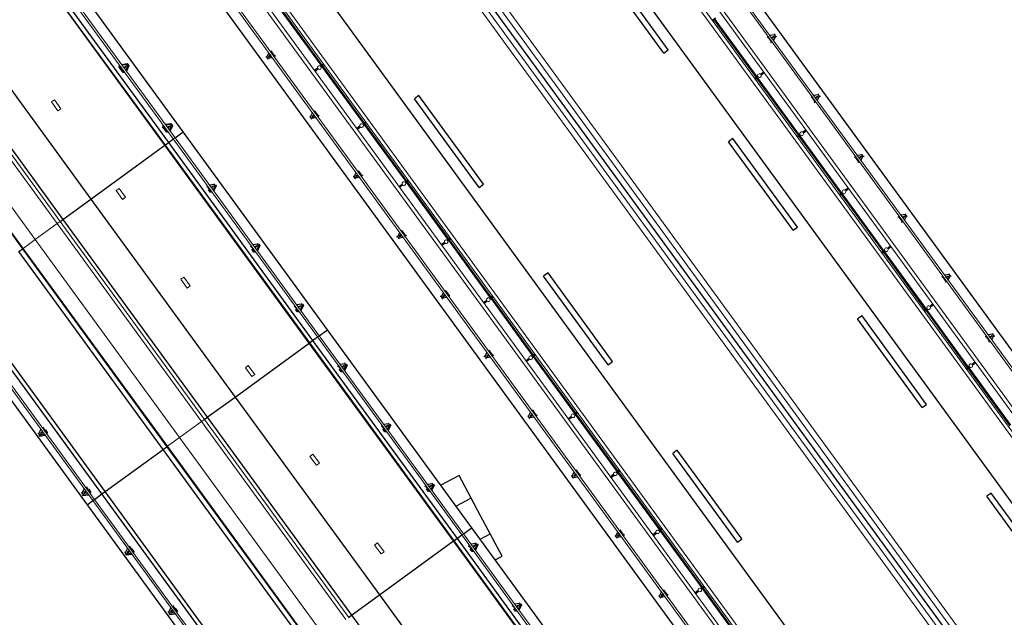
# Model space of a CAD drawing. Header units: metres. Extents: x 102781.1 to 102867.4, y 404261.5 to 404348.4.
# Tile 4 of 11: x 102818.8 to 102845.7, y 404288.6 to 404304.9. Entities that reach past the tile are written whole.
import ezdxf

# ---------------------------------------------------------------- set-up
doc = ezdxf.new("R2010")
doc.units = ezdxf.units.M
doc.layers.get('0').update_dxf_attribs({"color": 170})
for name, color, linetype, lineweight in [('N-CO-BC-BETONVORM-G', 170, 'Continuous', 25), ('N-CO-BC-BETONVORM-G-1', 170, 'Continuous', 25), ('N-CO-BC-BETONVORM-G-2', 170, 'Continuous', 18), ('N-CO-HC-HOUTVORM-G', 170, 'Continuous', 18), ('N-CO-KC-KUNSTSTOFVORM-G', 170, 'Continuous', 18), ('N-CO-SC-STAALVORM-G', 170, 'Continuous', 25), ('N-CO-SC-STAALVORM-G-2', 170, 'Continuous', 18)]:
    doc.layers.add(name, color=color, linetype=linetype, lineweight=lineweight)

# ---------------------------------------------------------------- blocks, each defined once
blk = doc.blocks.new('AG_SF_Dek - Dek-3897233-N_A_P_')
at = {"layer": 'N-CO-BC-BETONVORM-G-1'}
for p, q in [((3.351, 3.453), (3.351, 3.565)), ((10.052, 3.453), (10.052, 3.565)), ((16.753, 3.453), (16.753, 3.565)), ((-3.351, 3.453), (3.351, 3.453)), ((3.351, 3.451), (-3.351, 3.451)), ((3.351, 3.453), (10.052, 3.453)), ((3.351, 0.941), (3.351, 3.451)), ((10.052, 3.451), (3.351, 3.451)), ((10.052, 3.453), (16.753, 3.453)), ((10.052, 0.941), (10.052, 3.451)), ((16.753, 3.451), (10.052, 3.451)), ((16.753, 3.453), (23.454, 3.453)), ((16.753, 0.941), (16.753, 3.451)), ((23.454, 3.451), (16.753, 3.451)), ((-3.351, 0.941), (3.351, 0.941)), ((3.351, 0), (3.351, 0.941)), ((3.351, 0.941), (10.052, 0.941)), ((10.052, 0), (10.052, 0.941)), ((10.052, 0.941), (16.753, 0.941)), ((16.754, 0), (16.753, 0.941)), ((16.753, 0.941), (23.455, 0.941)), ((-3.351, 0), (3.351, 0)), ((3.351, 0), (10.052, 0)), ((3.351, -0.099), (3.351, 0)), ((10.052, 0), (16.754, 0)), ((16.753, -0.099), (16.754, 0)), ((16.754, 0), (23.455, 0)), ((10.052, -0.099), (10.052, 0)), ((-3.351, -1.367), (3.351, -1.367)), ((3.351, -1.497), (3.351, -1.367)), ((3.351, -1.367), (10.053, -1.367)), ((10.053, -1.497), (3.351, -1.497)), ((10.053, -1.497), (3.351, -1.497)), ((10.053, -1.497), (10.053, -1.367)), ((10.053, -1.367), (16.755, -1.367)), ((16.755, -1.497), (10.053, -1.497)), ((10.053, -3.451), (10.053, -1.497)), ((16.755, -1.497), (10.053, -1.497)), ((10.053, -3.451), (3.351, -3.451)), ((10.052, -3.453), (3.351, -3.453)), ((10.052, -3.565), (10.052, -3.453)), ((16.753, -3.453), (10.052, -3.453)), ((16.754, -3.451), (10.053, -3.451))]:
    blk.add_line(p, q, dxfattribs=at)
at = {"layer": 'N-CO-BC-BETONVORM-G-2'}
for p, q in [((3.351, -0.941), (3.351, -0.199)), ((10.052, -0.941), (10.052, -0.199)), ((-3.351, -0.941), (3.351, -0.941)), ((3.351, -0.941), (10.052, -0.941)), ((3.351, -1.349), (3.351, -0.941)), ((10.052, -0.941), (16.753, -0.941)), ((10.052, -1.349), (10.052, -0.941)), ((-3.351, -1.349), (3.351, -1.349)), ((3.351, -1.349), (10.052, -1.349)), ((10.052, -1.349), (16.753, -1.349))]:
    blk.add_line(p, q, dxfattribs=at)
at = {"layer": 'N-CO-KC-KUNSTSTOFVORM-G'}
for p, q in [((0.571, 1.739), (0.871, 1.739)), ((0.571, 1.639), (0.571, 1.739)), ((0.571, 1.639), (0.871, 1.639)), ((0.871, 1.739), (0.871, 1.639)), ((3.571, 1.739), (3.871, 1.739)), ((3.571, 1.639), (3.571, 1.739)), ((3.571, 1.639), (3.871, 1.639)), ((3.871, 1.739), (3.871, 1.639)), ((6.571, 1.739), (6.871, 1.739)), ((6.571, 1.639), (6.571, 1.739)), ((6.571, 1.639), (6.871, 1.639)), ((6.871, 1.739), (6.871, 1.639)), ((9.571, 1.739), (9.871, 1.739)), ((9.571, 1.639), (9.571, 1.739)), ((9.571, 1.639), (9.871, 1.639)), ((9.871, 1.739), (9.871, 1.639)), ((12.571, 1.739), (12.871, 1.739)), ((12.571, 1.639), (12.571, 1.739)), ((12.571, 1.639), (12.871, 1.639)), ((12.871, 1.739), (12.871, 1.639)), ((15.571, 1.739), (15.871, 1.739)), ((15.571, 1.639), (15.571, 1.739)), ((15.571, 1.639), (15.871, 1.639)), ((15.871, 1.739), (15.871, 1.639)), ((-3.351, -0.099), (3.351, -0.099)), ((3.351, -0.199), (-3.351, -0.199)), ((3.351, -0.099), (10.052, -0.099)), ((3.351, -0.199), (3.351, -0.099)), ((10.052, -0.199), (3.351, -0.199)), ((10.052, -0.099), (16.754, -0.099)), ((10.052, -0.199), (10.052, -0.099)), ((16.754, -0.199), (10.052, -0.199))]:
    blk.add_line(p, q, dxfattribs=at)
at = {"layer": 'N-CO-SC-STAALVORM-G'}
for p, q in [((3.351, 4.065), (-3.351, 4.065)), ((3.351, 3.791), (3.351, 4.065)), ((10.052, 4.065), (3.351, 4.065)), ((10.052, 3.789), (10.052, 4.065)), ((16.754, 4.065), (10.052, 4.065)), ((16.754, 3.786), (16.754, 4.065)), ((23.455, 4.065), (16.754, 4.065)), ((-3.351, 3.565), (3.351, 3.565)), ((3.351, 3.565), (3.351, 3.734)), ((3.351, 3.565), (10.052, 3.565)), ((10.052, 3.565), (10.052, 3.732)), ((10.052, 3.565), (16.754, 3.565)), ((16.754, 3.565), (16.754, 3.729)), ((16.754, 3.565), (23.455, 3.565)), ((10.052, -3.565), (3.351, -3.565)), ((10.052, -3.815), (10.052, -3.565)), ((16.754, -3.565), (10.052, -3.565)), ((10.052, -4.065), (10.052, -3.872)), ((3.351, -4.065), (10.052, -4.065)), ((10.052, -4.065), (16.754, -4.065))]:
    blk.add_line(p, q, dxfattribs=at)
blk = doc.blocks.new('Railing - Leuningstijl-V71-N_A_P_')
at = {"layer": 'N-CO-BC-BETONVORM-G-1'}
for p, q in [((-0.015, 0.077), (-0.04, 0.088)), ((0.17, 0.025), (0.195, 0.04)), ((-0.04, -0.088), (-0.015, -0.077)), ((0.17, -0.025), (0.195, -0.04))]:
    blk.add_line(p, q, dxfattribs=at)
at = {"layer": 'N-CO-SC-STAALVORM-G'}
for p, q in [((0, 0.093), (-0.015, 0.077)), ((-0.015, 0.077), (-0.015, -0.077)), ((0.049, 0.01), (0.098, 0.01)), ((0.17, 0.025), (0.057, 0.085)), ((0.098, 0.01), (0.128, 0.01)), ((0.128, 0.01), (0.128, -0.01)), ((0.17, -0.025), (0.17, 0.025)), ((-0.015, -0.077), (0, -0.093)), ((0.098, -0.01), (0.049, -0.01)), ((0.057, -0.085), (0.17, -0.025)), ((0.128, -0.01), (0.098, -0.01))]:
    blk.add_line(p, q, dxfattribs=at)
blk = doc.blocks.new('Railing - Railing-4101413-N_A_P_')
at = {"layer": 'N-CO-SC-STAALVORM-G-2'}
for p, q in [((-0.093, 31.78), (-64.941, 31.78)), ((-64.941, 31.723), (-0.093, 31.723))]:
    blk.add_line(p, q, dxfattribs=at)
at = {"rotation": 89.99999999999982}
for p in [(-24.411, 31.723), (-22.384, 31.723), (-20.358, 31.723), (-18.331, 31.723), (-16.305, 31.723), (-14.278, 31.723)]:
    blk.add_blockref('Railing - Leuningstijl-V71-N_A_P_', p, dxfattribs=at)
blk = doc.blocks.new('Railing - Leuningstijl-V89-N_A_P_')
at = {"layer": 'N-CO-BC-BETONVORM-G-1'}
for p, q in [((-0.015, 0.077), (-0.04, 0.088)), ((0.17, 0.025), (0.195, 0.04)), ((-0.04, -0.088), (-0.015, -0.077)), ((0.17, -0.025), (0.195, -0.04))]:
    blk.add_line(p, q, dxfattribs=at)
at = {"layer": 'N-CO-SC-STAALVORM-G'}
for p, q in [((0, 0.093), (-0.015, 0.077)), ((-0.015, 0.077), (-0.015, -0.077)), ((0.049, 0.01), (0.098, 0.01)), ((0.17, 0.025), (0.057, 0.085)), ((0.098, 0.01), (0.128, 0.01)), ((0.128, 0.01), (0.128, -0.01)), ((0.17, -0.025), (0.17, 0.025)), ((-0.015, -0.077), (0, -0.093)), ((0.098, -0.01), (0.049, -0.01)), ((0.057, -0.085), (0.17, -0.025)), ((0.128, -0.01), (0.098, -0.01))]:
    blk.add_line(p, q, dxfattribs=at)
blk = doc.blocks.new('Railing - Leuningstijl-V90-N_A_P_')
at = {"layer": 'N-CO-BC-BETONVORM-G-1'}
for p, q in [((-0.015, 0.077), (-0.04, 0.088)), ((0.17, 0.025), (0.195, 0.04)), ((-0.04, -0.088), (-0.015, -0.077)), ((0.17, -0.025), (0.195, -0.04))]:
    blk.add_line(p, q, dxfattribs=at)
at = {"layer": 'N-CO-SC-STAALVORM-G'}
for p, q in [((0, 0.093), (-0.015, 0.077)), ((-0.015, 0.077), (-0.015, -0.077)), ((0.049, 0.01), (0.098, 0.01)), ((0.17, 0.025), (0.057, 0.085)), ((0.098, 0.01), (0.128, 0.01)), ((0.128, 0.01), (0.128, -0.01)), ((0.17, -0.025), (0.17, 0.025)), ((-0.015, -0.077), (0, -0.093)), ((0.098, -0.01), (0.049, -0.01)), ((0.057, -0.085), (0.17, -0.025)), ((0.128, -0.01), (0.098, -0.01))]:
    blk.add_line(p, q, dxfattribs=at)
blk = doc.blocks.new('Railing - Leuningstijl-V91-N_A_P_')
at = {"layer": 'N-CO-BC-BETONVORM-G-1'}
for p, q in [((-0.015, 0.077), (-0.04, 0.088)), ((0.17, 0.025), (0.195, 0.04)), ((-0.04, -0.088), (-0.015, -0.077)), ((0.17, -0.025), (0.195, -0.04))]:
    blk.add_line(p, q, dxfattribs=at)
at = {"layer": 'N-CO-SC-STAALVORM-G'}
for p, q in [((0, 0.093), (-0.015, 0.077)), ((-0.015, 0.077), (-0.015, -0.077)), ((0.049, 0.01), (0.098, 0.01)), ((0.17, 0.025), (0.057, 0.085)), ((0.098, 0.01), (0.128, 0.01)), ((0.128, 0.01), (0.128, -0.01)), ((0.17, -0.025), (0.17, 0.025)), ((-0.015, -0.077), (0, -0.093)), ((0.098, -0.01), (0.049, -0.01)), ((0.057, -0.085), (0.17, -0.025)), ((0.128, -0.01), (0.098, -0.01))]:
    blk.add_line(p, q, dxfattribs=at)
blk = doc.blocks.new('Railing - Leuningstijl-V92-N_A_P_')
at = {"layer": 'N-CO-BC-BETONVORM-G-1'}
for p, q in [((-0.015, 0.077), (-0.04, 0.088)), ((0.17, 0.025), (0.195, 0.04)), ((-0.04, -0.088), (-0.015, -0.077)), ((0.17, -0.025), (0.195, -0.04))]:
    blk.add_line(p, q, dxfattribs=at)
at = {"layer": 'N-CO-SC-STAALVORM-G'}
for p, q in [((0, 0.093), (-0.015, 0.077)), ((-0.015, 0.077), (-0.015, -0.077)), ((0.049, 0.01), (0.098, 0.01)), ((0.17, 0.025), (0.057, 0.085)), ((0.098, 0.01), (0.128, 0.01)), ((0.128, 0.01), (0.128, -0.01)), ((0.17, -0.025), (0.17, 0.025)), ((-0.015, -0.077), (0, -0.093)), ((0.098, -0.01), (0.049, -0.01)), ((0.057, -0.085), (0.17, -0.025)), ((0.128, -0.01), (0.098, -0.01))]:
    blk.add_line(p, q, dxfattribs=at)
blk = doc.blocks.new('Railing - Leuningstijl-V93-N_A_P_')
at = {"layer": 'N-CO-BC-BETONVORM-G-1'}
for p, q in [((-0.015, 0.077), (-0.04, 0.088)), ((0.17, 0.025), (0.195, 0.04)), ((-0.04, -0.088), (-0.015, -0.077)), ((0.17, -0.025), (0.195, -0.04))]:
    blk.add_line(p, q, dxfattribs=at)
at = {"layer": 'N-CO-SC-STAALVORM-G'}
for p, q in [((0, 0.093), (-0.015, 0.077)), ((-0.015, 0.077), (-0.015, -0.077)), ((0.049, 0.01), (0.098, 0.01)), ((0.17, 0.025), (0.057, 0.085)), ((0.098, 0.01), (0.128, 0.01)), ((0.128, 0.01), (0.128, -0.01)), ((0.17, -0.025), (0.17, 0.025)), ((-0.015, -0.077), (0, -0.093)), ((0.098, -0.01), (0.049, -0.01)), ((0.057, -0.085), (0.17, -0.025)), ((0.128, -0.01), (0.098, -0.01))]:
    blk.add_line(p, q, dxfattribs=at)
blk = doc.blocks.new('Railing - Leuningstijl-V94-N_A_P_')
at = {"layer": 'N-CO-BC-BETONVORM-G-1'}
for p, q in [((-0.015, 0.077), (-0.04, 0.088)), ((0.17, 0.025), (0.195, 0.04)), ((-0.04, -0.088), (-0.015, -0.077)), ((0.17, -0.025), (0.195, -0.04))]:
    blk.add_line(p, q, dxfattribs=at)
at = {"layer": 'N-CO-SC-STAALVORM-G'}
for p, q in [((-0.002, 0.09), (-0.015, 0.077)), ((-0.015, 0.077), (-0.015, -0.077)), ((0.049, 0.01), (0.098, 0.01)), ((0.17, 0.025), (0.057, 0.085)), ((0.098, 0.01), (0.128, 0.01)), ((0.128, 0.01), (0.128, -0.01)), ((0.17, -0.025), (0.17, 0.025)), ((-0.015, -0.077), (0, -0.093)), ((0.098, -0.01), (0.049, -0.01)), ((0.057, -0.085), (0.17, -0.025)), ((0.128, -0.01), (0.098, -0.01))]:
    blk.add_line(p, q, dxfattribs=at)
blk = doc.blocks.new('Railing - Leuningstijl-V95-N_A_P_')
at = {"layer": 'N-CO-BC-BETONVORM-G-1'}
for p, q in [((-0.015, 0.077), (-0.04, 0.088)), ((0.17, 0.025), (0.195, 0.04)), ((-0.04, -0.088), (-0.015, -0.077)), ((0.17, -0.025), (0.195, -0.04))]:
    blk.add_line(p, q, dxfattribs=at)
at = {"layer": 'N-CO-SC-STAALVORM-G'}
for p, q in [((0, 0.093), (-0.015, 0.077)), ((-0.015, 0.077), (-0.015, -0.077)), ((0.049, 0.01), (0.098, 0.01)), ((0.17, 0.025), (0.057, 0.085)), ((0.098, 0.01), (0.128, 0.01)), ((0.128, 0.01), (0.128, -0.01)), ((0.17, -0.025), (0.17, 0.025)), ((-0.015, -0.077), (0, -0.093)), ((0.098, -0.01), (0.049, -0.01)), ((0.057, -0.085), (0.17, -0.025)), ((0.128, -0.01), (0.098, -0.01))]:
    blk.add_line(p, q, dxfattribs=at)
blk = doc.blocks.new('Railing - Leuningstijl-V96-N_A_P_')
at = {"layer": 'N-CO-BC-BETONVORM-G-1'}
for p, q in [((-0.015, 0.077), (-0.04, 0.088)), ((0.17, 0.025), (0.195, 0.04)), ((-0.04, -0.088), (-0.015, -0.077)), ((0.17, -0.025), (0.195, -0.04))]:
    blk.add_line(p, q, dxfattribs=at)
at = {"layer": 'N-CO-SC-STAALVORM-G'}
for p, q in [((0, 0.093), (-0.015, 0.077)), ((-0.015, 0.077), (-0.015, -0.077)), ((0.049, 0.01), (0.098, 0.01)), ((0.17, 0.025), (0.057, 0.085)), ((0.098, 0.01), (0.128, 0.01)), ((0.128, 0.01), (0.128, -0.01)), ((0.17, -0.025), (0.17, 0.025)), ((-0.015, -0.077), (0, -0.093)), ((0.098, -0.01), (0.049, -0.01)), ((0.057, -0.085), (0.17, -0.025)), ((0.128, -0.01), (0.098, -0.01))]:
    blk.add_line(p, q, dxfattribs=at)
blk = doc.blocks.new('Railing - Leuningstijl-V97-N_A_P_')
at = {"layer": 'N-CO-BC-BETONVORM-G-1'}
for p, q in [((-0.015, 0.077), (-0.04, 0.088)), ((0.17, 0.025), (0.195, 0.04)), ((-0.04, -0.088), (-0.015, -0.077)), ((0.17, -0.025), (0.195, -0.04))]:
    blk.add_line(p, q, dxfattribs=at)
at = {"layer": 'N-CO-SC-STAALVORM-G'}
for p, q in [((0, 0.093), (-0.015, 0.077)), ((-0.015, 0.077), (-0.015, -0.077)), ((0.049, 0.01), (0.098, 0.01)), ((0.17, 0.025), (0.057, 0.085)), ((0.098, 0.01), (0.128, 0.01)), ((0.128, 0.01), (0.128, -0.01)), ((0.17, -0.025), (0.17, 0.025)), ((-0.015, -0.077), (0, -0.093)), ((0.098, -0.01), (0.049, -0.01)), ((0.057, -0.085), (0.17, -0.025)), ((0.128, -0.01), (0.098, -0.01))]:
    blk.add_line(p, q, dxfattribs=at)
blk = doc.blocks.new('Railing - Leuningstijl-V98-N_A_P_')
at = {"layer": 'N-CO-BC-BETONVORM-G-1'}
for p, q in [((-0.015, 0.077), (-0.04, 0.088)), ((0.17, 0.025), (0.195, 0.04)), ((-0.04, -0.088), (-0.015, -0.077)), ((0.17, -0.025), (0.195, -0.04))]:
    blk.add_line(p, q, dxfattribs=at)
at = {"layer": 'N-CO-SC-STAALVORM-G'}
for p, q in [((0, 0.093), (-0.015, 0.077)), ((-0.015, 0.077), (-0.015, -0.077)), ((0.049, 0.01), (0.098, 0.01)), ((0.17, 0.025), (0.057, 0.085)), ((0.098, 0.01), (0.128, 0.01)), ((0.128, 0.01), (0.128, -0.01)), ((0.17, -0.025), (0.17, 0.025)), ((-0.015, -0.077), (0, -0.093)), ((0.098, -0.01), (0.049, -0.01)), ((0.057, -0.085), (0.17, -0.025)), ((0.128, -0.01), (0.098, -0.01))]:
    blk.add_line(p, q, dxfattribs=at)
blk = doc.blocks.new('Railing - Railing-4101451-N_A_P_')
at = {"layer": 'N-CO-SC-STAALVORM-G-2'}
for p, q in [((-1.694, 20.482), (-66.543, 20.482)), ((-66.543, 20.425), (-1.694, 20.425))]:
    blk.add_line(p, q, dxfattribs=at)
at = {"extrusion": (0, 0, -1), "zscale": -1, "rotation": 270.0000000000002}
for name, p in [('Railing - Leuningstijl-V89-N_A_P_', (32.092, 20.482)), ('Railing - Leuningstijl-V90-N_A_P_', (30.065, 20.482)), ('Railing - Leuningstijl-V91-N_A_P_', (28.039, 20.482)), ('Railing - Leuningstijl-V92-N_A_P_', (26.012, 20.482)), ('Railing - Leuningstijl-V93-N_A_P_', (23.986, 20.482)), ('Railing - Leuningstijl-V94-N_A_P_', (21.959, 20.482)), ('Railing - Leuningstijl-V95-N_A_P_', (19.933, 20.482)), ('Railing - Leuningstijl-V96-N_A_P_', (17.906, 20.482)), ('Railing - Leuningstijl-V97-N_A_P_', (15.88, 20.482)), ('Railing - Leuningstijl-V98-N_A_P_', (13.853, 20.482))]:
    blk.add_blockref(name, p, dxfattribs=at)
blk = doc.blocks.new('Railing - Leuningstijl-V115-N_A_P_')
at = {"layer": 'N-CO-BC-BETONVORM-G-1'}
for p, q in [((-0.015, 0.077), (-0.04, 0.088)), ((-0.04, -0.088), (-0.04, 0)), ((0.17, 0.025), (0.195, 0.04)), ((-0.04, -0.088), (-0.015, -0.077)), ((0, -0.128), (-0.04, -0.088)), ((0.195, -0.04), (0.057, -0.114)), ((0.17, -0.025), (0.195, -0.04)), ((0.195, 0), (0.195, -0.04))]:
    blk.add_line(p, q, dxfattribs=at)
at = {"layer": 'N-CO-SC-STAALVORM-G'}
for p, q in [((0, 0.093), (-0.015, 0.077)), ((-0.015, 0.077), (-0.015, -0.077)), ((0.17, 0.025), (0.057, 0.085)), ((0.057, 0.01), (0.098, 0.01)), ((0.098, 0.01), (0.128, 0.01)), ((0.128, 0.01), (0.128, -0.01)), ((0.17, -0.025), (0.17, 0.025)), ((-0.015, -0.077), (0, -0.093)), ((0.098, -0.01), (0.057, -0.01)), ((0.057, -0.085), (0.17, -0.025)), ((0.128, -0.01), (0.098, -0.01))]:
    blk.add_line(p, q, dxfattribs=at)
blk = doc.blocks.new('Railing - Leuningstijl-V116-N_A_P_')
at = {"layer": 'N-CO-BC-BETONVORM-G-1'}
for p, q in [((-0.015, 0.077), (-0.04, 0.088)), ((-0.04, -0.088), (-0.04, 0)), ((0.17, 0.025), (0.195, 0.04)), ((-0.04, -0.088), (-0.015, -0.077)), ((0, -0.128), (-0.04, -0.088)), ((0.195, -0.04), (0.057, -0.113)), ((0.17, -0.025), (0.195, -0.04)), ((0.195, 0), (0.195, -0.04))]:
    blk.add_line(p, q, dxfattribs=at)
at = {"layer": 'N-CO-SC-STAALVORM-G'}
for p, q in [((0, 0.093), (-0.015, 0.077)), ((-0.015, 0.077), (-0.015, -0.077)), ((0.17, 0.025), (0.057, 0.085)), ((0.057, 0.01), (0.098, 0.01)), ((0.098, 0.01), (0.128, 0.01)), ((0.128, 0.01), (0.128, -0.01)), ((0.17, -0.025), (0.17, 0.025)), ((-0.015, -0.077), (0, -0.093)), ((0.098, -0.01), (0.057, -0.01)), ((0.057, -0.085), (0.17, -0.025)), ((0.128, -0.01), (0.098, -0.01))]:
    blk.add_line(p, q, dxfattribs=at)
blk = doc.blocks.new('Railing - Leuningstijl-4129788-N_A_P_')
at = {"layer": 'N-CO-BC-BETONVORM-G-1'}
for p, q in [((-0.015, 0.077), (-0.04, 0.088)), ((-0.04, -0.088), (-0.04, 0)), ((0.17, 0.025), (0.195, 0.04)), ((-0.04, -0.088), (-0.015, -0.077)), ((0, -0.128), (-0.04, -0.088)), ((0.195, -0.04), (0.057, -0.113)), ((0.17, -0.025), (0.195, -0.04)), ((0.195, 0), (0.195, -0.04))]:
    blk.add_line(p, q, dxfattribs=at)
at = {"layer": 'N-CO-SC-STAALVORM-G'}
for p, q in [((0, 0.093), (-0.015, 0.077)), ((-0.015, 0.077), (-0.015, -0.077)), ((0.17, 0.025), (0.057, 0.085)), ((0.057, 0.01), (0.098, 0.01)), ((0.098, 0.01), (0.128, 0.01)), ((0.128, 0.01), (0.128, -0.01)), ((0.17, -0.025), (0.17, 0.025)), ((-0.015, -0.077), (0, -0.093)), ((0.098, -0.01), (0.057, -0.01)), ((0.057, -0.085), (0.17, -0.025)), ((0.128, -0.01), (0.098, -0.01))]:
    blk.add_line(p, q, dxfattribs=at)
blk = doc.blocks.new('Railing - Leuningstijl-V117-N_A_P_')
at = {"layer": 'N-CO-BC-BETONVORM-G-1'}
for p, q in [((-0.015, 0.077), (-0.04, 0.088)), ((-0.04, -0.088), (-0.04, 0)), ((0.17, 0.025), (0.195, 0.04)), ((-0.04, -0.088), (-0.015, -0.077)), ((0, -0.128), (-0.04, -0.088)), ((0.195, -0.04), (0.057, -0.114)), ((0.17, -0.025), (0.195, -0.04)), ((0.195, 0), (0.195, -0.04))]:
    blk.add_line(p, q, dxfattribs=at)
at = {"layer": 'N-CO-SC-STAALVORM-G'}
for p, q in [((0, 0.093), (-0.015, 0.077)), ((-0.015, 0.077), (-0.015, -0.077)), ((0.17, 0.025), (0.057, 0.085)), ((0.057, 0.01), (0.098, 0.01)), ((0.098, 0.01), (0.128, 0.01)), ((0.128, 0.01), (0.128, -0.01)), ((0.17, -0.025), (0.17, 0.025)), ((-0.015, -0.077), (0, -0.093)), ((0.098, -0.01), (0.057, -0.01)), ((0.057, -0.085), (0.17, -0.025)), ((0.128, -0.01), (0.098, -0.01))]:
    blk.add_line(p, q, dxfattribs=at)
blk = doc.blocks.new('Railing - Railing-4122559-N_A_P_')
at = {"layer": 'N-CO-SC-STAALVORM-G-2'}
for p, q in [((-25.105, 9.38), (-31.807, 9.38)), ((-31.807, 9.323), (-25.105, 9.323)), ((-18.404, 9.38), (-25.105, 9.38)), ((-25.105, 9.323), (-18.404, 9.323))]:
    blk.add_line(p, q, dxfattribs=at)
for start_param, end_param in [(5.759594, 6.283186), (5.497795, 5.759587), (5.235994, 5.497787), (4.974192, 5.235988), (4.45059, 4.974188), (4.18879, 4.450586), (3.926991, 4.188784), (3.665191, 3.926983), (3.141593, 3.665183)]:
    blk.add_ellipse((-25.105, 9.351), major_axis=(0, 0.0285), ratio=0.005182, start_param=start_param, end_param=end_param, dxfattribs=at)
at = {"extrusion": (0, 0, -1), "zscale": -1, "rotation": 270.0000000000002}
for name, p in [('Railing - Leuningstijl-V115-N_A_P_', (27.429, 9.38)), ('Railing - Leuningstijl-V116-N_A_P_', (25.416, 9.38)), ('Railing - Leuningstijl-4129788-N_A_P_', (23.404, 9.38)), ('Railing - Leuningstijl-V117-N_A_P_', (21.391, 9.38))]:
    blk.add_blockref(name, p, dxfattribs=at)
blk = doc.blocks.new('AG_SF_Dek rijbaan - AG_SF_Dek rijbaan-3757014-N_A_P_')
at = {"layer": 'N-CO-BC-BETONVORM-G-1'}
for p, q in [((-5.95, 65.698), (-5.95, 0.85)), ((-3.5, 65.348), (-3.5, 0.5)), ((0, 64.848), (0, 0)), ((3.5, -0.5), (3.5, 64.349)), ((5.95, 63.998), (5.95, -0.85)), ((-3.2, 57.926), (-3.2, 54.926)), ((-3.05, 57.926), (-3.05, 54.926)), ((-3.2, 54.926), (-3.05, 54.926)), ((4.696, 54.336), (4.696, 52.391)), ((4.72, 54.336), (4.72, 52.391)), ((-4.72, 51.793), (-4.72, 53.739)), ((-4.696, 51.793), (-4.696, 53.738)), ((4.696, 52.372), (4.696, 50.427)), ((4.72, 52.372), (4.72, 50.427)), ((-4.72, 49.828), (-4.72, 51.774)), ((-4.696, 49.828), (-4.696, 51.774)), ((-3.05, 51.926), (-3.2, 51.926)), ((-3.2, 51.926), (-3.2, 48.926)), ((-3.05, 51.926), (-3.05, 48.926)), ((3.2, 51.926), (3.05, 51.926)), ((3.05, 51.926), (3.05, 48.926)), ((3.2, 51.926), (3.2, 48.926)), ((4.696, 50.407), (4.696, 48.462)), ((4.72, 50.407), (4.72, 48.462)), ((-4.72, 47.864), (-4.72, 49.81)), ((-4.696, 47.864), (-4.696, 49.81)), ((-3.2, 48.926), (-3.05, 48.926)), ((3.05, 48.926), (3.2, 48.926)), ((4.696, 48.443), (4.696, 46.498)), ((4.72, 48.443), (4.72, 46.498)), ((-4.72, 45.9), (-4.72, 47.845)), ((-4.696, 45.9), (-4.696, 47.845)), ((4.696, 46.479), (4.696, 44.533)), ((4.72, 46.479), (4.72, 44.533)), ((-4.72, 43.935), (-4.72, 45.881)), ((-4.696, 43.935), (-4.696, 45.881)), ((-3.05, 45.926), (-3.2, 45.926)), ((-3.2, 45.926), (-3.2, 42.926)), ((-3.05, 45.926), (-3.05, 42.926)), ((3.2, 45.926), (3.05, 45.926)), ((3.05, 45.926), (3.05, 42.926)), ((3.2, 45.926), (3.2, 42.926)), ((4.696, 44.514), (4.696, 42.569)), ((4.72, 44.514), (4.72, 42.569)), ((-4.72, 41.971), (-4.72, 43.917)), ((-4.696, 41.971), (-4.696, 43.917)), ((-3.2, 42.926), (-3.05, 42.926)), ((3.05, 42.926), (3.2, 42.926)), ((4.696, 42.55), (4.696, 40.605)), ((4.72, 42.55), (4.72, 40.605)), ((-4.72, 40.006), (-4.72, 41.952)), ((-4.696, 40.007), (-4.696, 41.952)), ((4.696, 40.585), (4.696, 38.64)), ((4.72, 40.585), (4.72, 38.64)), ((-3.05, 39.926), (-3.2, 39.926)), ((-3.2, 39.926), (-3.2, 36.926)), ((-3.05, 39.926), (-3.05, 36.926)), ((3.2, 39.926), (3.05, 39.926)), ((3.05, 39.926), (3.05, 36.926)), ((3.2, 39.926), (3.2, 36.926)), ((4.696, 38.621), (4.696, 36.676)), ((4.72, 38.621), (4.72, 36.676)), ((3.05, 36.926), (3.2, 36.926)), ((4.696, 36.657), (4.696, 34.712)), ((4.72, 36.657), (4.72, 34.712)), ((4.696, 34.692), (4.696, 32.747)), ((4.72, 34.692), (4.72, 32.747))]:
    blk.add_line(p, q, dxfattribs=at)
at = {"layer": 'N-CO-HC-HOUTVORM-G'}
for p, q in [((-5.05, 65.584), (-5.05, 0.636)), ((-4.95, 65.584), (-4.95, 0.636)), ((-4.65, 0.636), (-4.65, 65.584)), ((-4.55, 0.636), (-4.55, 65.584)), ((4.55, 64.218), (4.55, -0.731)), ((4.65, 64.218), (4.65, -0.731)), ((4.95, -0.731), (4.95, 64.218)), ((5.05, -0.731), (5.05, 64.218))]:
    blk.add_line(p, q, dxfattribs=at)
for centre, start, end in [((4.8, 52.381), 360, 90), ((4.8, 52.381), 270, 0), ((-4.8, 51.783), 90, 180), ((-4.8, 51.783), 180, 270), ((-4.8, 51.783), 0, 90), ((-4.8, 51.783), 270, 0), ((4.8, 50.417), 90, 180), ((4.8, 50.417), 180, 270), ((4.8, 50.417), 270, 0), ((-4.8, 49.819), 90, 180), ((-4.8, 49.819), 180, 270), ((-4.8, 49.819), 0, 90), ((-4.8, 49.819), 270, 0), ((4.8, 48.453), 90, 180), ((4.8, 48.453), 270, 0), ((-4.8, 47.855), 90, 180), ((-4.8, 47.855), 180, 270), ((-4.8, 47.855), 360, 90), ((-4.8, 47.855), 270, 0), ((4.8, 46.488), 90, 180), ((4.8, 46.488), 180, 270), ((4.8, 46.488), 0, 90), ((4.8, 46.488), 270, 0), ((-4.8, 45.89), 90, 180), ((-4.8, 45.89), 180, 270), ((-4.8, 45.89), 360, 90), ((-4.8, 45.89), 270, 0), ((4.8, 44.524), 90, 180), ((4.8, 44.524), 180, 270), ((4.8, 44.524), 0, 90), ((4.8, 44.524), 270, 0), ((-4.8, 43.926), 90, 180), ((-4.8, 43.926), 180, 270), ((-4.8, 43.926), 0, 90), ((-4.8, 43.926), 270, 360), ((4.8, 42.559), 180, 270), ((4.8, 42.559), 0, 90), ((4.8, 42.559), 270, 360), ((-4.8, 41.962), 90, 180), ((-4.8, 41.962), 360, 90), ((-4.8, 41.962), 180, 270), ((-4.8, 41.962), 270, 0), ((4.8, 40.595), 90, 180), ((4.8, 40.595), 180, 270), ((4.8, 40.595), 0, 90), ((4.8, 38.631), 90, 180), ((4.8, 38.631), 360, 90), ((4.8, 38.631), 270, 0), ((4.8, 36.666), 90, 180), ((4.8, 36.666), 0, 90), ((4.8, 36.666), 270, 0), ((4.8, 34.702), 90, 180), ((4.8, 34.702), 0, 90)]:
    blk.add_arc(centre, 0.05, start, end, dxfattribs=at)
for centre, major_axis, start_param, end_param in [((4.8, 52.381), (0.008, 0.0494), 0.160873, 1.731669), ((4.8, 52.381), (-0.0236, 0.0441), 1.079415, 2.650211), ((4.8, 50.417), (0.0354, 0.0354), 5.497795, 7.068592), ((4.8, 48.453), (0.0406, 0.0292), 5.658666, 7.229462), ((4.8, 48.453), (-0.0236, 0.0441), 1.079391, 2.650187), ((4.8, 42.559), (-0.0354, 0.0354), 5.497808, 7.068604), ((4.8, 40.595), (0.0191, 0.0462), 3.534317, 5.105113), ((4.8, 38.631), (-0.008, 0.0494), 1.409947, 2.980744), ((4.8, 36.666), (0, 0.05), 1.570792, 3.141588), ((4.8, 34.702), (0, 0.05), 1.570792, 3.141588), ((4.8, 34.702), (0.0191, 0.0462), 3.534292, 5.105088)]:
    blk.add_ellipse(centre, major_axis=major_axis, ratio=1, start_param=start_param, end_param=end_param, dxfattribs=at)
at = {"layer": 'N-CO-KC-KUNSTSTOFVORM-G'}
for p, q in [((-0.3, 64.891), (-0.3, 0.043)), ((-0.15, 64.87), (-0.15, 0.021)), ((0.15, 64.827), (0.15, -0.021)), ((0.3, 64.806), (0.3, -0.043))]:
    blk.add_line(p, q, dxfattribs=at)
at = {"layer": 'N-CO-SC-STAALVORM-G'}
for p, q in [((4.554, 52.391), (4.55, 52.391)), ((4.55, 52.371), (4.554, 52.371)), ((4.752, 52.391), (4.65, 52.391)), ((4.65, 52.371), (4.752, 52.371)), ((4.95, 52.391), (4.849, 52.391)), ((4.849, 52.371), (4.95, 52.371)), ((5.05, 52.391), (5.05, 52.391)), ((5.05, 52.371), (5.05, 52.371)), ((-5.047, 51.793), (-5.05, 51.793)), ((-5.05, 51.773), (-5.047, 51.773)), ((-4.848, 51.793), (-4.95, 51.793)), ((-4.95, 51.773), (-4.848, 51.773)), ((-4.65, 51.793), (-4.752, 51.793)), ((-4.752, 51.773), (-4.65, 51.773)), ((4.554, 50.427), (4.55, 50.427)), ((4.55, 50.407), (4.554, 50.407)), ((4.752, 50.427), (4.65, 50.427)), ((4.65, 50.407), (4.752, 50.407)), ((4.95, 50.427), (4.849, 50.427)), ((4.849, 50.407), (4.95, 50.407)), ((5.05, 50.427), (5.05, 50.427)), ((5.05, 50.407), (5.05, 50.407)), ((-5.047, 49.829), (-5.05, 49.829)), ((-5.05, 49.809), (-5.047, 49.809)), ((-4.848, 49.829), (-4.95, 49.829)), ((-4.95, 49.809), (-4.848, 49.809)), ((-4.65, 49.829), (-4.752, 49.829)), ((-4.752, 49.809), (-4.65, 49.809)), ((4.554, 48.463), (4.55, 48.463)), ((4.752, 48.463), (4.65, 48.463)), ((4.95, 48.463), (4.849, 48.463)), ((5.05, 48.463), (5.05, 48.463)), ((4.55, 48.443), (4.554, 48.443)), ((4.65, 48.443), (4.752, 48.443)), ((4.849, 48.443), (4.95, 48.443)), ((5.05, 48.443), (5.05, 48.443)), ((-5.047, 47.865), (-5.05, 47.865)), ((-5.05, 47.845), (-5.047, 47.845)), ((-4.848, 47.865), (-4.95, 47.865)), ((-4.95, 47.845), (-4.848, 47.845)), ((-4.65, 47.865), (-4.752, 47.865)), ((-4.752, 47.845), (-4.65, 47.845)), ((4.554, 46.498), (4.55, 46.498)), ((4.55, 46.478), (4.554, 46.478)), ((4.752, 46.498), (4.65, 46.498)), ((4.65, 46.478), (4.752, 46.478)), ((4.95, 46.498), (4.849, 46.498)), ((4.849, 46.478), (4.95, 46.478)), ((5.05, 46.498), (5.05, 46.498)), ((5.05, 46.478), (5.05, 46.478)), ((-5.047, 45.9), (-5.05, 45.9)), ((-5.05, 45.88), (-5.047, 45.88)), ((-4.848, 45.9), (-4.95, 45.9)), ((-4.95, 45.88), (-4.848, 45.88)), ((-4.65, 45.9), (-4.752, 45.9)), ((-4.752, 45.88), (-4.65, 45.88)), ((4.554, 44.534), (4.55, 44.534)), ((4.55, 44.514), (4.554, 44.514)), ((4.752, 44.534), (4.65, 44.534)), ((4.65, 44.514), (4.752, 44.514)), ((4.95, 44.534), (4.849, 44.534)), ((4.849, 44.514), (4.95, 44.514)), ((5.05, 44.534), (5.05, 44.534)), ((5.05, 44.514), (5.05, 44.514)), ((-5.047, 43.936), (-5.05, 43.936)), ((-5.05, 43.916), (-5.047, 43.916)), ((-4.849, 43.936), (-4.95, 43.936)), ((-4.95, 43.916), (-4.849, 43.916)), ((-4.65, 43.936), (-4.751, 43.936)), ((-4.751, 43.916), (-4.65, 43.916)), ((4.554, 42.569), (4.55, 42.569)), ((4.55, 42.549), (4.554, 42.549)), ((4.752, 42.569), (4.65, 42.569)), ((4.65, 42.549), (4.752, 42.549)), ((4.95, 42.569), (4.849, 42.569)), ((4.849, 42.549), (4.95, 42.549)), ((5.05, 42.569), (5.05, 42.569)), ((5.05, 42.549), (5.05, 42.549)), ((-5.047, 41.972), (-5.05, 41.972)), ((-5.05, 41.952), (-5.047, 41.952)), ((-4.849, 41.972), (-4.95, 41.972)), ((-4.95, 41.952), (-4.849, 41.952)), ((-4.65, 41.972), (-4.751, 41.972)), ((-4.751, 41.952), (-4.65, 41.952)), ((4.554, 40.605), (4.55, 40.605)), ((4.55, 40.585), (4.554, 40.585)), ((4.752, 40.605), (4.65, 40.605)), ((4.65, 40.585), (4.752, 40.585)), ((4.95, 40.605), (4.849, 40.605)), ((4.849, 40.585), (4.95, 40.585)), ((5.05, 40.605), (5.05, 40.605)), ((5.05, 40.585), (5.05, 40.585)), ((-4.65, 40.007), (-4.751, 40.007)), ((-4.751, 39.987), (-4.65, 39.987)), ((4.554, 38.641), (4.55, 38.641)), ((4.55, 38.621), (4.554, 38.621)), ((4.752, 38.641), (4.65, 38.641)), ((4.65, 38.621), (4.752, 38.621)), ((4.95, 38.641), (4.849, 38.641)), ((4.849, 38.621), (4.95, 38.621)), ((5.05, 38.641), (5.05, 38.641)), ((5.05, 38.621), (5.05, 38.621)), ((4.554, 36.676), (4.55, 36.676)), ((4.55, 36.656), (4.554, 36.656)), ((4.752, 36.676), (4.65, 36.676)), ((4.65, 36.656), (4.752, 36.656)), ((4.95, 36.676), (4.849, 36.676)), ((4.849, 36.656), (4.95, 36.656)), ((5.05, 36.676), (5.05, 36.676)), ((5.05, 36.656), (5.05, 36.656)), ((4.554, 34.712), (4.55, 34.712)), ((4.55, 34.692), (4.554, 34.692)), ((4.752, 34.712), (4.65, 34.712)), ((4.65, 34.692), (4.752, 34.692)), ((4.95, 34.712), (4.849, 34.712)), ((4.849, 34.692), (4.95, 34.692)), ((5.05, 34.712), (5.05, 34.712)), ((5.05, 34.692), (5.05, 34.692))]:
    blk.add_line(p, q, dxfattribs=at)
blk = doc.blocks.new('Railing - Leuningstijl-V135-N_A_P_')
at = {"layer": 'N-CO-BC-BETONVORM-G-1'}
for p, q in [((-0.04, 0.088), (0, 0.128)), ((-0.015, 0.077), (-0.04, 0.088)), ((-0.04, -0.088), (-0.04, 0.088)), ((0.057, 0.114), (0.195, 0.04)), ((0.17, 0.025), (0.195, 0.04)), ((0.195, 0.04), (0.195, -0.04)), ((-0.04, -0.088), (-0.015, -0.077)), ((0, -0.128), (-0.04, -0.088)), ((0.195, -0.04), (0.057, -0.114)), ((0.17, -0.025), (0.195, -0.04))]:
    blk.add_line(p, q, dxfattribs=at)
at = {"layer": 'N-CO-SC-STAALVORM-G'}
for p, q in [((0, 0.093), (-0.015, 0.077)), ((-0.015, 0.077), (-0.015, -0.077)), ((0.17, 0.025), (0.057, 0.085)), ((0.057, 0.01), (0.098, 0.01)), ((0.098, 0.01), (0.128, 0.01)), ((0.128, 0.01), (0.128, -0.01)), ((0.17, -0.025), (0.17, 0.025)), ((-0.015, -0.077), (0, -0.093)), ((0.098, -0.01), (0.057, -0.01)), ((0.057, -0.085), (0.17, -0.025)), ((0.128, -0.01), (0.098, -0.01))]:
    blk.add_line(p, q, dxfattribs=at)
blk = doc.blocks.new('Railing - Leuningstijl-V136-N_A_P_')
at = {"layer": 'N-CO-BC-BETONVORM-G-1'}
for p, q in [((-0.04, 0.088), (0, 0.128)), ((-0.015, 0.077), (-0.04, 0.088)), ((-0.04, -0.088), (-0.04, 0.088)), ((0.057, 0.114), (0.195, 0.04)), ((0.17, 0.025), (0.195, 0.04)), ((0.195, 0.04), (0.195, -0.04)), ((-0.04, -0.088), (-0.015, -0.077)), ((0, -0.128), (-0.04, -0.088)), ((0.195, -0.04), (0.057, -0.113)), ((0.17, -0.025), (0.195, -0.04))]:
    blk.add_line(p, q, dxfattribs=at)
at = {"layer": 'N-CO-SC-STAALVORM-G'}
for p, q in [((0, 0.093), (-0.015, 0.077)), ((-0.015, 0.077), (-0.015, -0.077)), ((0.17, 0.025), (0.057, 0.085)), ((0.057, 0.01), (0.098, 0.01)), ((0.098, 0.01), (0.128, 0.01)), ((0.128, 0.01), (0.128, -0.01)), ((0.17, -0.025), (0.17, 0.025)), ((-0.015, -0.077), (0, -0.093)), ((0.098, -0.01), (0.057, -0.01)), ((0.057, -0.085), (0.17, -0.025)), ((0.128, -0.01), (0.098, -0.01))]:
    blk.add_line(p, q, dxfattribs=at)
blk = doc.blocks.new('Railing - Leuningstijl-V137-N_A_P_')
at = {"layer": 'N-CO-BC-BETONVORM-G-1'}
for p, q in [((-0.015, 0.077), (-0.04, 0.088)), ((0.17, 0.025), (0.195, 0.04)), ((0.195, 0), (0.195, -0.04)), ((-0.04, -0.088), (-0.04, 0)), ((-0.04, -0.088), (-0.015, -0.077)), ((-0.002, -0.126), (-0.04, -0.088)), ((0.195, -0.04), (0.057, -0.113)), ((0.17, -0.025), (0.195, -0.04))]:
    blk.add_line(p, q, dxfattribs=at)
at = {"layer": 'N-CO-SC-STAALVORM-G'}
for p, q in [((0, 0.093), (-0.015, 0.077)), ((-0.015, 0.077), (-0.015, -0.077)), ((0.17, 0.025), (0.057, 0.085)), ((0.057, 0.01), (0.098, 0.01)), ((0.098, 0.01), (0.128, 0.01)), ((0.128, 0.01), (0.128, -0.01)), ((0.17, -0.025), (0.17, 0.025)), ((-0.015, -0.077), (0, -0.093)), ((0.098, -0.01), (0.057, -0.01)), ((0.057, -0.085), (0.17, -0.025)), ((0.128, -0.01), (0.098, -0.01))]:
    blk.add_line(p, q, dxfattribs=at)
blk = doc.blocks.new('Railing - Leuningstijl-V138-N_A_P_')
at = {"layer": 'N-CO-BC-BETONVORM-G-1'}
for p, q in [((-0.015, 0.077), (-0.04, 0.088)), ((-0.04, -0.088), (-0.04, 0.008)), ((0.17, 0.025), (0.195, 0.04)), ((0.195, 0.008), (0.195, -0.04)), ((-0.04, -0.088), (-0.015, -0.077)), ((0, -0.128), (-0.04, -0.088)), ((0.195, -0.04), (0.057, -0.114)), ((0.17, -0.025), (0.195, -0.04))]:
    blk.add_line(p, q, dxfattribs=at)
at = {"layer": 'N-CO-SC-STAALVORM-G'}
for p, q in [((0, 0.093), (-0.015, 0.077)), ((-0.015, 0.077), (-0.015, -0.077)), ((0.17, 0.025), (0.057, 0.085)), ((0.057, 0.01), (0.098, 0.01)), ((0.098, 0.01), (0.128, 0.01)), ((0.128, 0.01), (0.128, -0.01)), ((0.17, -0.025), (0.17, 0.025)), ((-0.015, -0.077), (0, -0.093)), ((0.098, -0.01), (0.057, -0.01)), ((0.057, -0.085), (0.17, -0.025)), ((0.128, -0.01), (0.098, -0.01))]:
    blk.add_line(p, q, dxfattribs=at)
blk = doc.blocks.new('Railing - Leuningstijl-V139-N_A_P_')
at = {"layer": 'N-CO-BC-BETONVORM-G-1'}
for p, q in [((-0.015, 0.077), (-0.04, 0.088)), ((0.17, 0.025), (0.195, 0.04)), ((0.195, 0), (0.195, -0.04)), ((-0.04, -0.088), (-0.04, 0)), ((-0.04, -0.088), (-0.015, -0.077)), ((0, -0.128), (-0.04, -0.088)), ((0.195, -0.04), (0.057, -0.114)), ((0.17, -0.025), (0.195, -0.04))]:
    blk.add_line(p, q, dxfattribs=at)
at = {"layer": 'N-CO-SC-STAALVORM-G'}
for p, q in [((0, 0.093), (-0.015, 0.077)), ((-0.015, 0.077), (-0.015, -0.077)), ((0.17, 0.025), (0.057, 0.085)), ((0.057, 0.01), (0.098, 0.01)), ((0.098, 0.01), (0.128, 0.01)), ((0.128, 0.01), (0.128, -0.01)), ((0.17, -0.025), (0.17, 0.025)), ((-0.015, -0.077), (0, -0.093)), ((0.098, -0.01), (0.057, -0.01)), ((0.057, -0.085), (0.17, -0.025)), ((0.128, -0.01), (0.098, -0.01))]:
    blk.add_line(p, q, dxfattribs=at)
blk = doc.blocks.new('Railing - Leuningstijl-V140-N_A_P_')
at = {"layer": 'N-CO-BC-BETONVORM-G-1'}
for p, q in [((-0.015, 0.077), (-0.04, 0.088)), ((0.17, 0.025), (0.195, 0.04)), ((0.195, 0), (0.195, -0.04)), ((-0.04, -0.088), (-0.04, 0)), ((-0.04, -0.088), (-0.015, -0.077)), ((0, -0.128), (-0.04, -0.088)), ((0.195, -0.04), (0.057, -0.113)), ((0.17, -0.025), (0.195, -0.04))]:
    blk.add_line(p, q, dxfattribs=at)
at = {"layer": 'N-CO-SC-STAALVORM-G'}
for p, q in [((0, 0.093), (-0.015, 0.077)), ((-0.015, 0.077), (-0.015, -0.077)), ((0.17, 0.025), (0.057, 0.085)), ((0.057, 0.01), (0.098, 0.01)), ((0.098, 0.01), (0.128, 0.01)), ((0.128, 0.01), (0.128, -0.01)), ((0.17, -0.025), (0.17, 0.025)), ((-0.015, -0.077), (0, -0.093)), ((0.098, -0.01), (0.057, -0.01)), ((0.057, -0.085), (0.17, -0.025)), ((0.128, -0.01), (0.098, -0.01))]:
    blk.add_line(p, q, dxfattribs=at)
blk = doc.blocks.new('Railing - Leuningstijl-V141-N_A_P_')
at = {"layer": 'N-CO-BC-BETONVORM-G-1'}
for p, q in [((-0.015, 0.077), (-0.04, 0.088)), ((0.17, 0.025), (0.195, 0.04)), ((0.195, 0), (0.195, -0.04)), ((-0.04, -0.088), (-0.04, 0)), ((-0.04, -0.088), (-0.015, -0.077)), ((0, -0.128), (-0.04, -0.088)), ((0.195, -0.04), (0.057, -0.114)), ((0.17, -0.025), (0.195, -0.04))]:
    blk.add_line(p, q, dxfattribs=at)
at = {"layer": 'N-CO-SC-STAALVORM-G'}
for p, q in [((0, 0.093), (-0.015, 0.077)), ((-0.015, 0.077), (-0.015, -0.077)), ((0.17, 0.025), (0.057, 0.085)), ((0.057, 0.01), (0.098, 0.01)), ((0.098, 0.01), (0.128, 0.01)), ((0.128, 0.01), (0.128, -0.01)), ((0.17, -0.025), (0.17, 0.025)), ((-0.015, -0.077), (0, -0.093)), ((0.098, -0.01), (0.057, -0.01)), ((0.057, -0.085), (0.17, -0.025)), ((0.128, -0.01), (0.098, -0.01))]:
    blk.add_line(p, q, dxfattribs=at)
blk = doc.blocks.new('Railing - Leuningstijl-V142-N_A_P_')
at = {"layer": 'N-CO-BC-BETONVORM-G-1'}
for p, q in [((-0.015, 0.077), (-0.04, 0.088)), ((0.17, 0.025), (0.195, 0.04)), ((0.195, 0), (0.195, -0.04)), ((-0.04, -0.088), (-0.04, 0)), ((-0.04, -0.088), (-0.015, -0.077)), ((0, -0.128), (-0.04, -0.088)), ((0.195, -0.04), (0.057, -0.113)), ((0.17, -0.025), (0.195, -0.04))]:
    blk.add_line(p, q, dxfattribs=at)
at = {"layer": 'N-CO-SC-STAALVORM-G'}
for p, q in [((0, 0.093), (-0.015, 0.077)), ((-0.015, 0.077), (-0.015, -0.077)), ((0.17, 0.025), (0.057, 0.085)), ((0.057, 0.01), (0.098, 0.01)), ((0.098, 0.01), (0.128, 0.01)), ((0.128, 0.01), (0.128, -0.01)), ((0.17, -0.025), (0.17, 0.025)), ((-0.015, -0.077), (0, -0.093)), ((0.098, -0.01), (0.057, -0.01)), ((0.057, -0.085), (0.17, -0.025)), ((0.128, -0.01), (0.098, -0.01))]:
    blk.add_line(p, q, dxfattribs=at)
blk = doc.blocks.new('Railing - Railing-4187248-N_A_P_')
at = {"layer": 'N-CO-SC-STAALVORM-G-2'}
for p, q in [((-31.81, 16.983), (-38.511, 16.983)), ((-25.108, 16.983), (-31.81, 16.983)), ((-31.81, 16.98), (-31.81, 16.983)), ((-31.81, 16.975), (-31.81, 16.98)), ((-31.81, 16.969), (-31.81, 16.975)), ((-31.81, 16.962), (-31.81, 16.969)), ((-31.81, 16.948), (-31.81, 16.962)), ((-18.407, 16.983), (-25.108, 16.983)), ((-11.706, 16.983), (-18.407, 16.983)), ((-38.511, 16.926), (-31.81, 16.926)), ((-31.81, 16.941), (-31.81, 16.948)), ((-31.81, 16.935), (-31.81, 16.941)), ((-31.81, 16.93), (-31.81, 16.935)), ((-31.81, 16.926), (-31.81, 16.93)), ((-31.81, 16.926), (-25.108, 16.926)), ((-25.108, 16.926), (-18.407, 16.926)), ((-18.407, 16.926), (-11.706, 16.926))]:
    blk.add_line(p, q, dxfattribs=at)
for centre, ratio, start_param, end_param in [((-25.108, 16.955), 0.005182, 5.759594, 6.283185), ((-25.108, 16.955), 0.005182, 5.497795, 5.759586), ((-25.108, 16.955), 0.005182, 5.235994, 5.497787), ((-25.108, 16.955), 0.005182, 4.974192, 5.235988), ((-25.108, 16.955), 0.005182, 4.45059, 4.974189), ((-18.407, 16.955), 0.010363, 5.759594, 6.283185), ((-18.407, 16.955), 0.010363, 5.497795, 5.759587), ((-18.407, 16.955), 0.010363, 5.235994, 5.497787), ((-18.407, 16.955), 0.010363, 4.974192, 5.235988), ((-18.407, 16.955), 0.010363, 4.45059, 4.974188), ((-25.108, 16.955), 0.005182, 4.18879, 4.450586), ((-25.108, 16.955), 0.005182, 3.926991, 4.188784), ((-25.108, 16.955), 0.005182, 3.665192, 3.926983), ((-25.108, 16.955), 0.005182, 3.141593, 3.665184), ((-18.407, 16.955), 0.010363, 4.18879, 4.450586), ((-18.407, 16.955), 0.010363, 3.926991, 4.188784), ((-18.407, 16.955), 0.010363, 3.665192, 3.926983), ((-18.407, 16.955), 0.010363, 3.141593, 3.665184)]:
    blk.add_ellipse(centre, major_axis=(0, 0.0285), ratio=ratio, start_param=start_param, end_param=end_param, dxfattribs=at)
at = {"rotation": 89.99999999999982}
for name, p in [('Railing - Leuningstijl-V135-N_A_P_', (-34.178, 16.926)), ('Railing - Leuningstijl-V136-N_A_P_', (-32.152, 16.926)), ('Railing - Leuningstijl-V137-N_A_P_', (-30.125, 16.926)), ('Railing - Leuningstijl-V138-N_A_P_', (-28.099, 16.926)), ('Railing - Leuningstijl-V139-N_A_P_', (-26.072, 16.926)), ('Railing - Leuningstijl-V140-N_A_P_', (-24.046, 16.926)), ('Railing - Leuningstijl-V140-N_A_P_', (-22.019, 16.926)), ('Railing - Leuningstijl-V141-N_A_P_', (-19.993, 16.926)), ('Railing - Leuningstijl-V142-N_A_P_', (-17.966, 16.926)), ('Railing - Leuningstijl-V142-N_A_P_', (-15.94, 16.926))]:
    blk.add_blockref(name, p, dxfattribs=at)
blk = doc.blocks.new('AG_GM_Pijler brug staal1 - AG_GM_Pijler brug staal-4200021-N_A_P_')
at = {"layer": 'N-CO-BC-BETONVORM-G-1'}
for p, q in [((-19.763, 17.823), (-19.843, 17.262)), ((-19.07, 17.724), (-19.763, 17.823)), ((-19.07, 17.724), (-19.135, 17.262)), ((-18.525, 17.647), (-19.07, 17.724)), ((-17.981, 17.569), (-18.525, 17.647)), ((-18.024, 17.262), (-17.981, 17.569)), ((-17.288, 17.47), (-17.981, 17.569)), ((-17.317, 17.263), (-17.288, 17.47)), ((-21.001, 9.131), (-21.032, 8.913)), ((-21.032, 8.913), (-20.339, 8.814)), ((-20.294, 9.132), (-20.339, 8.814)), ((-19.25, 8.659), (-19.183, 9.132)), ((-18.557, 8.56), (-18.476, 9.132)), ((-20.339, 8.814), (-19.795, 8.737)), ((-19.795, 8.737), (-19.25, 8.659)), ((-19.25, 8.659), (-18.557, 8.56))]:
    blk.add_line(p, q, dxfattribs=at)
blk = doc.blocks.new('AG_WA_Wand zuid beton - AG_WA_Wand zuid beton-4042636-N_A_P_')
at = {"layer": 'N-CO-BC-BETONVORM-G-1'}
for p, q in [((-0.33, 32.916), (1.536, 46.016)), ((2.344, 46.016), (0.478, 32.916)), ((1.536, 46.016), (2.344, 46.016)), ((-0.33, 32.916), (-0.453, 32.053)), ((0.478, 32.916), (-0.33, 32.916)), ((0.421, 32.513), (0.478, 32.916)), ((3.653, 32.514), (0.421, 32.513)), ((3.539, 31.714), (3.653, 32.514)), ((-1.294, 20.482), (0.307, 31.713)), ((0.025, 31.713), (3.539, 31.714)), ((0.025, 31.713), (0.307, 31.713)), ((0.307, 31.713), (0.711, 31.713)), ((0.504, 30.264), (0.711, 31.713)), ((0.362, 29.264), (0.363, 29.271)), ((0.219, 28.264), (0.22, 28.271)), ((0.077, 27.264), (0.078, 27.271)), ((-0.066, 26.264), (-0.065, 26.271)), ((-0.208, 25.264), (-0.207, 25.271)), ((-0.351, 24.264), (-0.35, 24.271)), ((-0.493, 23.264), (-0.492, 23.271)), ((-1.305, 17.569), (-0.776, 21.276)), ((-1.692, 20.525), (-1.616, 21.052)), ((-2.113, 17.569), (-1.725, 20.287)), ((-1.709, 17.569), (-1.302, 20.425)), ((-2.517, 17.569), (-2.149, 20.153)), ((-1.709, 17.569), (-2.113, 17.569)), ((-1.305, 17.569), (-1.709, 17.569))]:
    blk.add_line(p, q, dxfattribs=at)

msp = doc.modelspace()

# ---------------------------------------------------------------- block references
at = {"layer": 'N-CO-BC-BETONVORM-G'}
for name, p, rotation in [('AG_SF_Dek rijbaan - AG_SF_Dek rijbaan-3757014-N_A_P_', (102810.411, 404334.514), 216.0531235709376), ('Railing - Railing-4101413-N_A_P_', (102828, 404266), 306.0531235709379), ('Railing - Railing-4101451-N_A_P_', (102828, 404266), 306.0531235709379), ('AG_SF_Dek - Dek-3897233-N_A_P_', (102817.972, 404302.188), 306.0743297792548), ('Railing - Railing-4187248-N_A_P_', (102828, 404266), 306.0531235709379), ('Railing - Railing-4122559-N_A_P_', (102828, 404266), 306.0531235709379), ('AG_WA_Wand zuid beton - AG_WA_Wand zuid beton-4042636-N_A_P_', (102828, 404266), 306.0531235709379), ('AG_GM_Pijler brug staal1 - AG_GM_Pijler brug staal-4200021-N_A_P_', (102828, 404266), 306.0531235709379)]:
    msp.add_blockref(name, p, dxfattribs=dict(at, rotation=rotation))

doc.saveas('drawing.dxf')
